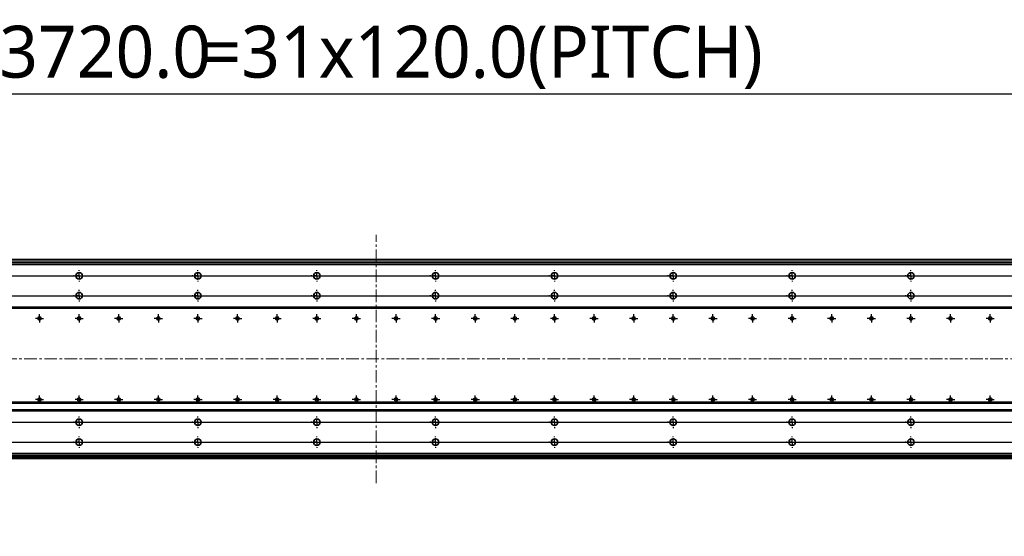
# Model space of a CAD drawing. Header units: millimetres. Extents: x 75 to 6266, y 75 to 4380.
# Tile 14 of 24: x 2178 to 3172, y 1041 to 1563. Entities that reach past the tile are written whole.
import ezdxf

# ---------------------------------------------------------------- set-up
doc = ezdxf.new("R2010")
doc.units = ezdxf.units.MM
doc.header["$LTSCALE"] = 15
doc.linetypes.add('CENTERX2', pattern=[20.32, 12.7, -2.54, 2.54, -2.54])
doc.layers.add('黑色实线', color=7, linetype='Continuous')
doc.styles.add('SLDTEXTSTYLE9', font='MSYH.TTC')
doc.dimstyles.new('SLDDIMSTYLE0', dxfattribs={"dimtxt": 52.5, "dimasz": 61.2, "dimexe": 0, "dimexo": 0.0625, "dimgap": 13.125, "dimtad": 2, "dimrnd": 1e-09, "dimzin": 4, "dimdsep": 46, "dimtxsty": 'SLDTEXTSTYLE9', "dimsah": 1, "dimcen": 0.09, "dimadec": 0, "dimazin": 1, "dimtfac": 1, "dimtmove": 0, "dimatfit": 0, "dimfxl": 0, "dimfrac": 2, "dimtolj": 1, "dimtzin": 12, "dimarcsym": 0})
doc.dimstyles.new('SLDDIMSTYLE3', dxfattribs={"dimtxt": 52.5, "dimasz": 61.2, "dimexe": 0, "dimexo": 0.0625, "dimgap": 13.125, "dimtad": 2, "dimrnd": 1e-09, "dimzin": 4, "dimdsep": 46, "dimtxsty": 'SLDTEXTSTYLE9', "dimsah": 1, "dimcen": 0.09, "dimadec": 0, "dimazin": 1, "dimtfac": 1, "dimtofl": 0, "dimtmove": 0, "dimatfit": 3, "dimfxl": 0, "dimfrac": 2, "dimtolj": 1, "dimtzin": 12, "dimarcsym": 0})

# ---------------------------------------------------------------- blocks, each defined once
blk = doc.blocks.new('_D_20')
at = {"layer": '黑色实线', "color": 7}
for p, q in [((4597.95, 1284.22), (4597.95, 1379.47)), ((677.95, 1284.22), (4627.95, 1284.22)), ((4597.95, 1284.22), (4597.95, 1156.22)), ((677.95, 1156.22), (4627.95, 1156.22)), ((4597.95, 1156.22), (4597.95, 1060.97))]:
    blk.add_line(p, q, dxfattribs=at)
for points in [[(4597.95, 1284.22), (4605.57, 1345.42), (4590.33, 1345.42)], [(4597.95, 1156.22), (4590.33, 1095.02), (4605.57, 1095.02)]]:
    blk.add_solid(points, dxfattribs=at)
at = {"layer": '黑色实线', "color": 7, "insert": (4529.07, 1136.58), "char_height": 52.5, "attachment_point": 1, "rotation": 90, "style": 'SLDTEXTSTYLE9'}
blk.add_mtext('128.0', dxfattribs=at)
blk = doc.blocks.new('_D_21')
at = {"layer": '黑色实线', "color": 7}
for p, q in [((4741.57, 1304.22), (4741.57, 1399.47)), ((677.95, 1304.22), (4771.57, 1304.22)), ((4741.57, 1304.22), (4741.57, 1136.22)), ((677.95, 1136.22), (4771.57, 1136.22)), ((4741.57, 1136.22), (4741.57, 1040.97))]:
    blk.add_line(p, q, dxfattribs=at)
for points in [[(4741.57, 1304.22), (4749.19, 1365.42), (4733.95, 1365.42)], [(4741.57, 1136.22), (4733.95, 1075.02), (4749.19, 1075.02)]]:
    blk.add_solid(points, dxfattribs=at)
at = {"layer": '黑色实线', "color": 7, "insert": (4672.68, 1136.58), "char_height": 52.5, "attachment_point": 1, "rotation": 90, "style": 'SLDTEXTSTYLE9'}
blk.add_mtext('168.0', dxfattribs=at)
blk = doc.blocks.new('_D_22')
at = {"layer": '黑色实线', "color": 7}
for p, q in [((677.95, 1136.22), (677.95, 1518.22)), ((4397.95, 1136.22), (4397.95, 1518.22)), ((677.95, 1488.22), (4397.95, 1488.22))]:
    blk.add_line(p, q, dxfattribs=at)
for points in [[(677.95, 1488.22), (739.15, 1480.6), (739.15, 1495.84)], [(4397.95, 1488.22), (4336.75, 1495.84), (4336.75, 1480.6)]]:
    blk.add_solid(points, dxfattribs=at)
at = {"layer": '黑色实线', "color": 7, "char_height": 52.5, "attachment_point": 1, "style": 'SLDTEXTSTYLE9'}
for s, insert in [('=31x120.0(PITCH)', (2362.55, 1557.1)), ('3720.0', (2157.37, 1557.1))]:
    blk.add_mtext(s, dxfattribs=dict(at, insert=insert))
blk = doc.blocks.new('SW_CENTERMARKSYMBOL_118')
at = {"layer": '黑色实线', "color": 0}
for p, q in [((-5, 0), (-5.8, 0)), ((0, 0), (-2.5, 0)), ((0, 5), (0, 5.8)), ((0, 0), (0, 2.5)), ((0, 0), (0, -2.5)), ((0, 0), (2.5, 0)), ((5, 0), (5.8, 0)), ((0, -5), (0, -5.8))]:
    blk.add_line(p, q, dxfattribs=at)
blk = doc.blocks.new('SW_CENTERMARKSYMBOL_119')
at = {"layer": '黑色实线', "color": 0}
for p, q in [((-5, 0), (-5.8, 0)), ((0, 0), (-2.5, 0)), ((0, 5), (0, 5.8)), ((0, 0), (0, 2.5)), ((0, 0), (0, -2.5)), ((0, 0), (2.5, 0)), ((5, 0), (5.8, 0)), ((0, -5), (0, -5.8))]:
    blk.add_line(p, q, dxfattribs=at)
blk = doc.blocks.new('SW_CENTERMARKSYMBOL_120')
at = {"layer": '黑色实线', "color": 0}
for p, q in [((-5, 0), (-5.8, 0)), ((0, 0), (-2.5, 0)), ((0, 5), (0, 5.8)), ((0, 0), (0, 2.5)), ((0, 0), (0, -2.5)), ((0, 0), (2.5, 0)), ((5, 0), (5.8, 0)), ((0, -5), (0, -5.8))]:
    blk.add_line(p, q, dxfattribs=at)
blk = doc.blocks.new('SW_CENTERMARKSYMBOL_121')
at = {"layer": '黑色实线', "color": 0}
for p, q in [((-5, 0), (-5.8, 0)), ((0, 0), (-2.5, 0)), ((0, 5), (0, 5.8)), ((0, 0), (0, 2.5)), ((0, 0), (0, -2.5)), ((0, 0), (2.5, 0)), ((5, 0), (5.8, 0)), ((0, -5), (0, -5.8))]:
    blk.add_line(p, q, dxfattribs=at)
blk = doc.blocks.new('SW_CENTERMARKSYMBOL_122')
at = {"layer": '黑色实线', "color": 0}
for p, q in [((-5, 0), (-5.8, 0)), ((0, 0), (-2.5, 0)), ((0, 5), (0, 5.8)), ((0, 0), (0, 2.5)), ((0, 0), (0, -2.5)), ((0, 0), (2.5, 0)), ((5, 0), (5.8, 0)), ((0, -5), (0, -5.8))]:
    blk.add_line(p, q, dxfattribs=at)
blk = doc.blocks.new('SW_CENTERMARKSYMBOL_123')
at = {"layer": '黑色实线', "color": 0}
for p, q in [((-5, 0), (-5.8, 0)), ((0, 0), (-2.5, 0)), ((0, 5), (0, 5.8)), ((0, 0), (0, 2.5)), ((0, 0), (0, -2.5)), ((0, 0), (2.5, 0)), ((5, 0), (5.8, 0)), ((0, -5), (0, -5.8))]:
    blk.add_line(p, q, dxfattribs=at)
blk = doc.blocks.new('SW_CENTERMARKSYMBOL_124')
at = {"layer": '黑色实线', "color": 0}
for p, q in [((-5, 0), (-5.8, 0)), ((0, 0), (-2.5, 0)), ((0, 5), (0, 5.8)), ((0, 0), (0, 2.5)), ((0, 0), (0, -2.5)), ((0, 0), (2.5, 0)), ((5, 0), (5.8, 0)), ((0, -5), (0, -5.8))]:
    blk.add_line(p, q, dxfattribs=at)
blk = doc.blocks.new('SW_CENTERMARKSYMBOL_125')
at = {"layer": '黑色实线', "color": 0}
for p, q in [((-5, 0), (-5.8, 0)), ((0, 0), (-2.5, 0)), ((0, 5), (0, 5.8)), ((0, 0), (0, 2.5)), ((0, 0), (0, -2.5)), ((0, 0), (2.5, 0)), ((5, 0), (5.8, 0)), ((0, -5), (0, -5.8))]:
    blk.add_line(p, q, dxfattribs=at)
blk = doc.blocks.new('SW_CENTERMARKSYMBOL_126')
at = {"layer": '黑色实线', "color": 0}
for p, q in [((-5, 0), (-5.8, 0)), ((0, 0), (-2.5, 0)), ((0, 5), (0, 5.8)), ((0, 0), (0, 2.5)), ((0, 0), (0, -2.5)), ((0, 0), (2.5, 0)), ((5, 0), (5.8, 0)), ((0, -5), (0, -5.8))]:
    blk.add_line(p, q, dxfattribs=at)
blk = doc.blocks.new('SW_CENTERMARKSYMBOL_127')
at = {"layer": '黑色实线', "color": 0}
for p, q in [((-5, 0), (-5.8, 0)), ((0, 0), (-2.5, 0)), ((0, 5), (0, 5.8)), ((0, 0), (0, 2.5)), ((0, 0), (0, -2.5)), ((0, 0), (2.5, 0)), ((5, 0), (5.8, 0)), ((0, -5), (0, -5.8))]:
    blk.add_line(p, q, dxfattribs=at)
blk = doc.blocks.new('SW_CENTERMARKSYMBOL_128')
at = {"layer": '黑色实线', "color": 0}
for p, q in [((-5, 0), (-5.8, 0)), ((0, 0), (-2.5, 0)), ((0, 5), (0, 5.8)), ((0, 0), (0, 2.5)), ((0, 0), (0, -2.5)), ((0, 0), (2.5, 0)), ((5, 0), (5.8, 0)), ((0, -5), (0, -5.8))]:
    blk.add_line(p, q, dxfattribs=at)
blk = doc.blocks.new('SW_CENTERMARKSYMBOL_129')
at = {"layer": '黑色实线', "color": 0}
for p, q in [((-5, 0), (-5.8, 0)), ((0, 0), (-2.5, 0)), ((0, 5), (0, 5.8)), ((0, 0), (0, 2.5)), ((0, 0), (0, -2.5)), ((0, 0), (2.5, 0)), ((5, 0), (5.8, 0)), ((0, -5), (0, -5.8))]:
    blk.add_line(p, q, dxfattribs=at)
blk = doc.blocks.new('SW_CENTERMARKSYMBOL_130')
at = {"layer": '黑色实线', "color": 0}
for p, q in [((-5, 0), (-5.8, 0)), ((0, 0), (-2.5, 0)), ((0, 5), (0, 5.8)), ((0, 0), (0, 2.5)), ((0, 0), (0, -2.5)), ((0, 0), (2.5, 0)), ((5, 0), (5.8, 0)), ((0, -5), (0, -5.8))]:
    blk.add_line(p, q, dxfattribs=at)
blk = doc.blocks.new('SW_CENTERMARKSYMBOL_131')
at = {"layer": '黑色实线', "color": 0}
for p, q in [((-5, 0), (-5.8, 0)), ((0, 0), (-2.5, 0)), ((0, 5), (0, 5.8)), ((0, 0), (0, 2.5)), ((0, 0), (0, -2.5)), ((0, 0), (2.5, 0)), ((5, 0), (5.8, 0)), ((0, -5), (0, -5.8))]:
    blk.add_line(p, q, dxfattribs=at)
blk = doc.blocks.new('SW_CENTERMARKSYMBOL_132')
at = {"layer": '黑色实线', "color": 0}
for p, q in [((-5, 0), (-5.8, 0)), ((0, 0), (-2.5, 0)), ((0, 5), (0, 5.8)), ((0, 0), (0, 2.5)), ((0, 0), (0, -2.5)), ((0, 0), (2.5, 0)), ((5, 0), (5.8, 0)), ((0, -5), (0, -5.8))]:
    blk.add_line(p, q, dxfattribs=at)
blk = doc.blocks.new('SW_CENTERMARKSYMBOL_133')
at = {"layer": '黑色实线', "color": 0}
for p, q in [((-5, 0), (-5.8, 0)), ((0, 0), (-2.5, 0)), ((0, 5), (0, 5.8)), ((0, 0), (0, 2.5)), ((0, 0), (0, -2.5)), ((0, 0), (2.5, 0)), ((5, 0), (5.8, 0)), ((0, -5), (0, -5.8))]:
    blk.add_line(p, q, dxfattribs=at)
blk = doc.blocks.new('SW_CENTERMARKSYMBOL_134')
at = {"layer": '黑色实线', "color": 0}
for p, q in [((-5, 0), (-5.8, 0)), ((0, 0), (-2.5, 0)), ((0, 5), (0, 5.8)), ((0, 0), (0, 2.5)), ((0, 0), (0, -2.5)), ((0, 0), (2.5, 0)), ((5, 0), (5.8, 0)), ((0, -5), (0, -5.8))]:
    blk.add_line(p, q, dxfattribs=at)
blk = doc.blocks.new('SW_CENTERMARKSYMBOL_135')
at = {"layer": '黑色实线', "color": 0}
for p, q in [((-5, 0), (-5.8, 0)), ((0, 0), (-2.5, 0)), ((0, 5), (0, 5.8)), ((0, 0), (0, 2.5)), ((0, 0), (0, -2.5)), ((0, 0), (2.5, 0)), ((5, 0), (5.8, 0)), ((0, -5), (0, -5.8))]:
    blk.add_line(p, q, dxfattribs=at)
blk = doc.blocks.new('SW_CENTERMARKSYMBOL_136')
at = {"layer": '黑色实线', "color": 0}
for p, q in [((-5, 0), (-5.8, 0)), ((0, 0), (-2.5, 0)), ((0, 5), (0, 5.8)), ((0, 0), (0, 2.5)), ((0, 0), (0, -2.5)), ((0, 0), (2.5, 0)), ((5, 0), (5.8, 0)), ((0, -5), (0, -5.8))]:
    blk.add_line(p, q, dxfattribs=at)
blk = doc.blocks.new('SW_CENTERMARKSYMBOL_137')
at = {"layer": '黑色实线', "color": 0}
for p, q in [((-5, 0), (-5.8, 0)), ((0, 0), (-2.5, 0)), ((0, 5), (0, 5.8)), ((0, 0), (0, 2.5)), ((0, 0), (0, -2.5)), ((0, 0), (2.5, 0)), ((5, 0), (5.8, 0)), ((0, -5), (0, -5.8))]:
    blk.add_line(p, q, dxfattribs=at)
blk = doc.blocks.new('SW_CENTERMARKSYMBOL_138')
at = {"layer": '黑色实线', "color": 0}
for p, q in [((-5, 0), (-5.8, 0)), ((0, 0), (-2.5, 0)), ((0, 5), (0, 5.8)), ((0, 0), (0, 2.5)), ((0, 0), (0, -2.5)), ((0, 0), (2.5, 0)), ((5, 0), (5.8, 0)), ((0, -5), (0, -5.8))]:
    blk.add_line(p, q, dxfattribs=at)
blk = doc.blocks.new('SW_CENTERMARKSYMBOL_139')
at = {"layer": '黑色实线', "color": 0}
for p, q in [((-5, 0), (-5.8, 0)), ((0, 0), (-2.5, 0)), ((0, 5), (0, 5.8)), ((0, 0), (0, 2.5)), ((0, 0), (0, -2.5)), ((0, 0), (2.5, 0)), ((5, 0), (5.8, 0)), ((0, -5), (0, -5.8))]:
    blk.add_line(p, q, dxfattribs=at)
blk = doc.blocks.new('SW_CENTERMARKSYMBOL_140')
at = {"layer": '黑色实线', "color": 0}
for p, q in [((-5, 0), (-5.8, 0)), ((0, 0), (-2.5, 0)), ((0, 5), (0, 5.8)), ((0, 0), (0, 2.5)), ((0, 0), (0, -2.5)), ((0, 0), (2.5, 0)), ((5, 0), (5.8, 0)), ((0, -5), (0, -5.8))]:
    blk.add_line(p, q, dxfattribs=at)
blk = doc.blocks.new('SW_CENTERMARKSYMBOL_141')
at = {"layer": '黑色实线', "color": 0}
for p, q in [((-5, 0), (-5.8, 0)), ((0, 0), (-2.5, 0)), ((0, 5), (0, 5.8)), ((0, 0), (0, 2.5)), ((0, 0), (0, -2.5)), ((0, 0), (2.5, 0)), ((5, 0), (5.8, 0)), ((0, -5), (0, -5.8))]:
    blk.add_line(p, q, dxfattribs=at)
blk = doc.blocks.new('SW_CENTERMARKSYMBOL_142')
at = {"layer": '黑色实线', "color": 0}
for p, q in [((-5, 0), (-5.8, 0)), ((0, 0), (-2.5, 0)), ((0, 5), (0, 5.8)), ((0, 0), (0, 2.5)), ((0, 0), (0, -2.5)), ((0, 0), (2.5, 0)), ((5, 0), (5.8, 0)), ((0, -5), (0, -5.8))]:
    blk.add_line(p, q, dxfattribs=at)
blk = doc.blocks.new('SW_CENTERMARKSYMBOL_143')
at = {"layer": '黑色实线', "color": 0}
for p, q in [((-5, 0), (-5.8, 0)), ((0, 0), (-2.5, 0)), ((0, 5), (0, 5.8)), ((0, 0), (0, 2.5)), ((0, 0), (0, -2.5)), ((0, 0), (2.5, 0)), ((5, 0), (5.8, 0)), ((0, -5), (0, -5.8))]:
    blk.add_line(p, q, dxfattribs=at)
blk = doc.blocks.new('SW_CENTERMARKSYMBOL_144')
at = {"layer": '黑色实线', "color": 0}
for p, q in [((-5, 0), (-5.8, 0)), ((0, 0), (-2.5, 0)), ((0, 5), (0, 5.8)), ((0, 0), (0, 2.5)), ((0, 0), (0, -2.5)), ((0, 0), (2.5, 0)), ((5, 0), (5.8, 0)), ((0, -5), (0, -5.8))]:
    blk.add_line(p, q, dxfattribs=at)
blk = doc.blocks.new('SW_CENTERMARKSYMBOL_145')
at = {"layer": '黑色实线', "color": 0}
for p, q in [((-5, 0), (-5.8, 0)), ((0, 0), (-2.5, 0)), ((0, 5), (0, 5.8)), ((0, 0), (0, 2.5)), ((0, 0), (0, -2.5)), ((0, 0), (2.5, 0)), ((5, 0), (5.8, 0)), ((0, -5), (0, -5.8))]:
    blk.add_line(p, q, dxfattribs=at)
blk = doc.blocks.new('SW_CENTERMARKSYMBOL_146')
at = {"layer": '黑色实线', "color": 0}
for p, q in [((-5, 0), (-5.8, 0)), ((0, 0), (-2.5, 0)), ((0, 5), (0, 5.8)), ((0, 0), (0, 2.5)), ((0, 0), (0, -2.5)), ((0, 0), (2.5, 0)), ((5, 0), (5.8, 0)), ((0, -5), (0, -5.8))]:
    blk.add_line(p, q, dxfattribs=at)
blk = doc.blocks.new('SW_CENTERMARKSYMBOL_147')
at = {"layer": '黑色实线', "color": 0}
for p, q in [((-5, 0), (-5.8, 0)), ((0, 0), (-2.5, 0)), ((0, 5), (0, 5.8)), ((0, 0), (0, 2.5)), ((0, 0), (0, -2.5)), ((0, 0), (2.5, 0)), ((5, 0), (5.8, 0)), ((0, -5), (0, -5.8))]:
    blk.add_line(p, q, dxfattribs=at)
blk = doc.blocks.new('SW_CENTERMARKSYMBOL_148')
at = {"layer": '黑色实线', "color": 0}
for p, q in [((-5, 0), (-5.8, 0)), ((0, 0), (-2.5, 0)), ((0, 5), (0, 5.8)), ((0, 0), (0, 2.5)), ((0, 0), (0, -2.5)), ((0, 0), (2.5, 0)), ((5, 0), (5.8, 0)), ((0, -5), (0, -5.8))]:
    blk.add_line(p, q, dxfattribs=at)
blk = doc.blocks.new('SW_CENTERMARKSYMBOL_149')
at = {"layer": '黑色实线', "color": 0}
for p, q in [((-5, 0), (-5.8, 0)), ((0, 0), (-2.5, 0)), ((0, 5), (0, 5.8)), ((0, 0), (0, 2.5)), ((0, 0), (0, -2.5)), ((0, 0), (2.5, 0)), ((5, 0), (5.8, 0)), ((0, -5), (0, -5.8))]:
    blk.add_line(p, q, dxfattribs=at)
blk = doc.blocks.new('SW_CENTERMARKSYMBOL_212')
at = {"layer": '黑色实线', "color": 0}
for p, q in [((-2.5, 0), (-4.15, 0)), ((0, 0), (-2.5, 0)), ((0, 2.5), (0, 4.15)), ((0, 0), (0, 2.5)), ((0, 0), (0, -2.5)), ((0, 0), (2.5, 0)), ((2.5, 0), (4.15, 0)), ((0, -2.5), (0, -4.15))]:
    blk.add_line(p, q, dxfattribs=at)
blk = doc.blocks.new('SW_CENTERMARKSYMBOL_213')
at = {"layer": '黑色实线', "color": 0}
for p, q in [((-2.5, 0), (-4.15, 0)), ((0, 0), (-2.5, 0)), ((0, 2.5), (0, 4.15)), ((0, 0), (0, 2.5)), ((0, 0), (0, -2.5)), ((0, 0), (2.5, 0)), ((2.5, 0), (4.15, 0)), ((0, -2.5), (0, -4.15))]:
    blk.add_line(p, q, dxfattribs=at)
blk = doc.blocks.new('SW_CENTERMARKSYMBOL_214')
at = {"layer": '黑色实线', "color": 0}
for p, q in [((-2.5, 0), (-4.15, 0)), ((0, 0), (-2.5, 0)), ((0, 2.5), (0, 4.15)), ((0, 0), (0, 2.5)), ((0, 0), (0, -2.5)), ((0, 0), (2.5, 0)), ((2.5, 0), (4.15, 0)), ((0, -2.5), (0, -4.15))]:
    blk.add_line(p, q, dxfattribs=at)
blk = doc.blocks.new('SW_CENTERMARKSYMBOL_215')
at = {"layer": '黑色实线', "color": 0}
for p, q in [((-2.5, 0), (-4.15, 0)), ((0, 0), (-2.5, 0)), ((0, 2.5), (0, 4.15)), ((0, 0), (0, 2.5)), ((0, 0), (0, -2.5)), ((0, 0), (2.5, 0)), ((2.5, 0), (4.15, 0)), ((0, -2.5), (0, -4.15))]:
    blk.add_line(p, q, dxfattribs=at)
blk = doc.blocks.new('SW_CENTERMARKSYMBOL_216')
at = {"layer": '黑色实线', "color": 0}
for p, q in [((-2.5, 0), (-4.15, 0)), ((0, 0), (-2.5, 0)), ((0, 2.5), (0, 4.15)), ((0, 0), (0, 2.5)), ((0, 0), (0, -2.5)), ((0, 0), (2.5, 0)), ((2.5, 0), (4.15, 0)), ((0, -2.5), (0, -4.15))]:
    blk.add_line(p, q, dxfattribs=at)
blk = doc.blocks.new('SW_CENTERMARKSYMBOL_217')
at = {"layer": '黑色实线', "color": 0}
for p, q in [((-2.5, 0), (-4.15, 0)), ((0, 0), (-2.5, 0)), ((0, 2.5), (0, 4.15)), ((0, 0), (0, 2.5)), ((0, 0), (0, -2.5)), ((0, 0), (2.5, 0)), ((2.5, 0), (4.15, 0)), ((0, -2.5), (0, -4.15))]:
    blk.add_line(p, q, dxfattribs=at)
blk = doc.blocks.new('SW_CENTERMARKSYMBOL_218')
at = {"layer": '黑色实线', "color": 0}
for p, q in [((-2.5, 0), (-4.15, 0)), ((0, 0), (-2.5, 0)), ((0, 2.5), (0, 4.15)), ((0, 0), (0, 2.5)), ((0, 0), (0, -2.5)), ((0, 0), (2.5, 0)), ((2.5, 0), (4.15, 0)), ((0, -2.5), (0, -4.15))]:
    blk.add_line(p, q, dxfattribs=at)
blk = doc.blocks.new('SW_CENTERMARKSYMBOL_219')
at = {"layer": '黑色实线', "color": 0}
for p, q in [((-2.5, 0), (-4.15, 0)), ((0, 0), (-2.5, 0)), ((0, 2.5), (0, 4.15)), ((0, 0), (0, 2.5)), ((0, 0), (0, -2.5)), ((0, 0), (2.5, 0)), ((2.5, 0), (4.15, 0)), ((0, -2.5), (0, -4.15))]:
    blk.add_line(p, q, dxfattribs=at)
blk = doc.blocks.new('SW_CENTERMARKSYMBOL_220')
at = {"layer": '黑色实线', "color": 0}
for p, q in [((-2.5, 0), (-4.15, 0)), ((0, 0), (-2.5, 0)), ((0, 2.5), (0, 4.15)), ((0, 0), (0, 2.5)), ((0, 0), (0, -2.5)), ((0, 0), (2.5, 0)), ((2.5, 0), (4.15, 0)), ((0, -2.5), (0, -4.15))]:
    blk.add_line(p, q, dxfattribs=at)
blk = doc.blocks.new('SW_CENTERMARKSYMBOL_221')
at = {"layer": '黑色实线', "color": 0}
for p, q in [((-2.5, 0), (-4.15, 0)), ((0, 0), (-2.5, 0)), ((0, 2.5), (0, 4.15)), ((0, 0), (0, 2.5)), ((0, 0), (0, -2.5)), ((0, 0), (2.5, 0)), ((2.5, 0), (4.15, 0)), ((0, -2.5), (0, -4.15))]:
    blk.add_line(p, q, dxfattribs=at)
blk = doc.blocks.new('SW_CENTERMARKSYMBOL_222')
at = {"layer": '黑色实线', "color": 0}
for p, q in [((-2.5, 0), (-4.15, 0)), ((0, 0), (-2.5, 0)), ((0, 2.5), (0, 4.15)), ((0, 0), (0, 2.5)), ((0, 0), (0, -2.5)), ((0, 0), (2.5, 0)), ((2.5, 0), (4.15, 0)), ((0, -2.5), (0, -4.15))]:
    blk.add_line(p, q, dxfattribs=at)
blk = doc.blocks.new('SW_CENTERMARKSYMBOL_223')
at = {"layer": '黑色实线', "color": 0}
for p, q in [((-2.5, 0), (-4.15, 0)), ((0, 0), (-2.5, 0)), ((0, 2.5), (0, 4.15)), ((0, 0), (0, 2.5)), ((0, 0), (0, -2.5)), ((0, 0), (2.5, 0)), ((2.5, 0), (4.15, 0)), ((0, -2.5), (0, -4.15))]:
    blk.add_line(p, q, dxfattribs=at)
blk = doc.blocks.new('SW_CENTERMARKSYMBOL_224')
at = {"layer": '黑色实线', "color": 0}
for p, q in [((-2.5, 0), (-4.15, 0)), ((0, 0), (-2.5, 0)), ((0, 2.5), (0, 4.15)), ((0, 0), (0, 2.5)), ((0, 0), (0, -2.5)), ((0, 0), (2.5, 0)), ((2.5, 0), (4.15, 0)), ((0, -2.5), (0, -4.15))]:
    blk.add_line(p, q, dxfattribs=at)
blk = doc.blocks.new('SW_CENTERMARKSYMBOL_225')
at = {"layer": '黑色实线', "color": 0}
for p, q in [((-2.5, 0), (-4.15, 0)), ((0, 0), (-2.5, 0)), ((0, 2.5), (0, 4.15)), ((0, 0), (0, 2.5)), ((0, 0), (0, -2.5)), ((0, 0), (2.5, 0)), ((2.5, 0), (4.15, 0)), ((0, -2.5), (0, -4.15))]:
    blk.add_line(p, q, dxfattribs=at)
blk = doc.blocks.new('SW_CENTERMARKSYMBOL_226')
at = {"layer": '黑色实线', "color": 0}
for p, q in [((-2.5, 0), (-4.15, 0)), ((0, 0), (-2.5, 0)), ((0, 2.5), (0, 4.15)), ((0, 0), (0, 2.5)), ((0, 0), (0, -2.5)), ((0, 0), (2.5, 0)), ((2.5, 0), (4.15, 0)), ((0, -2.5), (0, -4.15))]:
    blk.add_line(p, q, dxfattribs=at)
blk = doc.blocks.new('SW_CENTERMARKSYMBOL_227')
at = {"layer": '黑色实线', "color": 0}
for p, q in [((-2.5, 0), (-4.15, 0)), ((0, 0), (-2.5, 0)), ((0, 2.5), (0, 4.15)), ((0, 0), (0, 2.5)), ((0, 0), (0, -2.5)), ((0, 0), (2.5, 0)), ((2.5, 0), (4.15, 0)), ((0, -2.5), (0, -4.15))]:
    blk.add_line(p, q, dxfattribs=at)
blk = doc.blocks.new('SW_CENTERMARKSYMBOL_228')
at = {"layer": '黑色实线', "color": 0}
for p, q in [((-2.5, 0), (-4.15, 0)), ((0, 0), (-2.5, 0)), ((0, 2.5), (0, 4.15)), ((0, 0), (0, 2.5)), ((0, 0), (0, -2.5)), ((0, 0), (2.5, 0)), ((2.5, 0), (4.15, 0)), ((0, -2.5), (0, -4.15))]:
    blk.add_line(p, q, dxfattribs=at)
blk = doc.blocks.new('SW_CENTERMARKSYMBOL_229')
at = {"layer": '黑色实线', "color": 0}
for p, q in [((-2.5, 0), (-4.15, 0)), ((0, 0), (-2.5, 0)), ((0, 2.5), (0, 4.15)), ((0, 0), (0, 2.5)), ((0, 0), (0, -2.5)), ((0, 0), (2.5, 0)), ((2.5, 0), (4.15, 0)), ((0, -2.5), (0, -4.15))]:
    blk.add_line(p, q, dxfattribs=at)
blk = doc.blocks.new('SW_CENTERMARKSYMBOL_230')
at = {"layer": '黑色实线', "color": 0}
for p, q in [((-2.5, 0), (-4.15, 0)), ((0, 0), (-2.5, 0)), ((0, 2.5), (0, 4.15)), ((0, 0), (0, 2.5)), ((0, 0), (0, -2.5)), ((0, 0), (2.5, 0)), ((2.5, 0), (4.15, 0)), ((0, -2.5), (0, -4.15))]:
    blk.add_line(p, q, dxfattribs=at)
blk = doc.blocks.new('SW_CENTERMARKSYMBOL_231')
at = {"layer": '黑色实线', "color": 0}
for p, q in [((-2.5, 0), (-4.15, 0)), ((0, 0), (-2.5, 0)), ((0, 2.5), (0, 4.15)), ((0, 0), (0, 2.5)), ((0, 0), (0, -2.5)), ((0, 0), (2.5, 0)), ((2.5, 0), (4.15, 0)), ((0, -2.5), (0, -4.15))]:
    blk.add_line(p, q, dxfattribs=at)
blk = doc.blocks.new('SW_CENTERMARKSYMBOL_232')
at = {"layer": '黑色实线', "color": 0}
for p, q in [((-2.5, 0), (-4.15, 0)), ((0, 0), (-2.5, 0)), ((0, 2.5), (0, 4.15)), ((0, 0), (0, 2.5)), ((0, 0), (0, -2.5)), ((0, 0), (2.5, 0)), ((2.5, 0), (4.15, 0)), ((0, -2.5), (0, -4.15))]:
    blk.add_line(p, q, dxfattribs=at)
blk = doc.blocks.new('SW_CENTERMARKSYMBOL_233')
at = {"layer": '黑色实线', "color": 0}
for p, q in [((-2.5, 0), (-4.15, 0)), ((0, 0), (-2.5, 0)), ((0, 2.5), (0, 4.15)), ((0, 0), (0, 2.5)), ((0, 0), (0, -2.5)), ((0, 0), (2.5, 0)), ((2.5, 0), (4.15, 0)), ((0, -2.5), (0, -4.15))]:
    blk.add_line(p, q, dxfattribs=at)
blk = doc.blocks.new('SW_CENTERMARKSYMBOL_234')
at = {"layer": '黑色实线', "color": 0}
for p, q in [((-2.5, 0), (-4.15, 0)), ((0, 0), (-2.5, 0)), ((0, 2.5), (0, 4.15)), ((0, 0), (0, 2.5)), ((0, 0), (0, -2.5)), ((0, 0), (2.5, 0)), ((2.5, 0), (4.15, 0)), ((0, -2.5), (0, -4.15))]:
    blk.add_line(p, q, dxfattribs=at)
blk = doc.blocks.new('SW_CENTERMARKSYMBOL_235')
at = {"layer": '黑色实线', "color": 0}
for p, q in [((-2.5, 0), (-4.15, 0)), ((0, 0), (-2.5, 0)), ((0, 2.5), (0, 4.15)), ((0, 0), (0, 2.5)), ((0, 0), (0, -2.5)), ((0, 0), (2.5, 0)), ((2.5, 0), (4.15, 0)), ((0, -2.5), (0, -4.15))]:
    blk.add_line(p, q, dxfattribs=at)
blk = doc.blocks.new('SW_CENTERMARKSYMBOL_236')
at = {"layer": '黑色实线', "color": 0}
for p, q in [((-2.5, 0), (-4.15, 0)), ((0, 0), (-2.5, 0)), ((0, 2.5), (0, 4.15)), ((0, 0), (0, 2.5)), ((0, 0), (0, -2.5)), ((0, 0), (2.5, 0)), ((2.5, 0), (4.15, 0)), ((0, -2.5), (0, -4.15))]:
    blk.add_line(p, q, dxfattribs=at)
blk = doc.blocks.new('SW_CENTERMARKSYMBOL_237')
at = {"layer": '黑色实线', "color": 0}
for p, q in [((-2.5, 0), (-4.15, 0)), ((0, 0), (-2.5, 0)), ((0, 2.5), (0, 4.15)), ((0, 0), (0, 2.5)), ((0, 0), (0, -2.5)), ((0, 0), (2.5, 0)), ((2.5, 0), (4.15, 0)), ((0, -2.5), (0, -4.15))]:
    blk.add_line(p, q, dxfattribs=at)
blk = doc.blocks.new('SW_CENTERMARKSYMBOL_238')
at = {"layer": '黑色实线', "color": 0}
for p, q in [((-2.5, 0), (-4.15, 0)), ((0, 0), (-2.5, 0)), ((0, 2.5), (0, 4.15)), ((0, 0), (0, 2.5)), ((0, 0), (0, -2.5)), ((0, 0), (2.5, 0)), ((2.5, 0), (4.15, 0)), ((0, -2.5), (0, -4.15))]:
    blk.add_line(p, q, dxfattribs=at)
blk = doc.blocks.new('SW_CENTERMARKSYMBOL_239')
at = {"layer": '黑色实线', "color": 0}
for p, q in [((-2.5, 0), (-4.15, 0)), ((0, 0), (-2.5, 0)), ((0, 2.5), (0, 4.15)), ((0, 0), (0, 2.5)), ((0, 0), (0, -2.5)), ((0, 0), (2.5, 0)), ((2.5, 0), (4.15, 0)), ((0, -2.5), (0, -4.15))]:
    blk.add_line(p, q, dxfattribs=at)
blk = doc.blocks.new('SW_CENTERMARKSYMBOL_240')
at = {"layer": '黑色实线', "color": 0}
for p, q in [((-2.5, 0), (-4.15, 0)), ((0, 0), (-2.5, 0)), ((0, 2.5), (0, 4.15)), ((0, 0), (0, 2.5)), ((0, 0), (0, -2.5)), ((0, 0), (2.5, 0)), ((2.5, 0), (4.15, 0)), ((0, -2.5), (0, -4.15))]:
    blk.add_line(p, q, dxfattribs=at)
blk = doc.blocks.new('SW_CENTERMARKSYMBOL_241')
at = {"layer": '黑色实线', "color": 0}
for p, q in [((-2.5, 0), (-4.15, 0)), ((0, 0), (-2.5, 0)), ((0, 2.5), (0, 4.15)), ((0, 0), (0, 2.5)), ((0, 0), (0, -2.5)), ((0, 0), (2.5, 0)), ((2.5, 0), (4.15, 0)), ((0, -2.5), (0, -4.15))]:
    blk.add_line(p, q, dxfattribs=at)
blk = doc.blocks.new('SW_CENTERMARKSYMBOL_242')
at = {"layer": '黑色实线', "color": 0}
for p, q in [((-2.5, 0), (-4.15, 0)), ((0, 0), (-2.5, 0)), ((0, 2.5), (0, 4.15)), ((0, 0), (0, 2.5)), ((0, 0), (0, -2.5)), ((0, 0), (2.5, 0)), ((2.5, 0), (4.15, 0)), ((0, -2.5), (0, -4.15))]:
    blk.add_line(p, q, dxfattribs=at)
blk = doc.blocks.new('SW_CENTERMARKSYMBOL_243')
at = {"layer": '黑色实线', "color": 0}
for p, q in [((-2.5, 0), (-4.15, 0)), ((0, 0), (-2.5, 0)), ((0, 2.5), (0, 4.15)), ((0, 0), (0, 2.5)), ((0, 0), (0, -2.5)), ((0, 0), (2.5, 0)), ((2.5, 0), (4.15, 0)), ((0, -2.5), (0, -4.15))]:
    blk.add_line(p, q, dxfattribs=at)
blk = doc.blocks.new('SW_CENTERMARKSYMBOL_244')
at = {"layer": '黑色实线', "color": 0}
for p, q in [((-2.5, 0), (-4.15, 0)), ((0, 0), (-2.5, 0)), ((0, 2.5), (0, 4.15)), ((0, 0), (0, 2.5)), ((0, 0), (0, -2.5)), ((0, 0), (2.5, 0)), ((2.5, 0), (4.15, 0)), ((0, -2.5), (0, -4.15))]:
    blk.add_line(p, q, dxfattribs=at)
blk = doc.blocks.new('SW_CENTERMARKSYMBOL_245')
at = {"layer": '黑色实线', "color": 0}
for p, q in [((-2.5, 0), (-4.15, 0)), ((0, 0), (-2.5, 0)), ((0, 2.5), (0, 4.15)), ((0, 0), (0, 2.5)), ((0, 0), (0, -2.5)), ((0, 0), (2.5, 0)), ((2.5, 0), (4.15, 0)), ((0, -2.5), (0, -4.15))]:
    blk.add_line(p, q, dxfattribs=at)
blk = doc.blocks.new('SW_CENTERMARKSYMBOL_246')
at = {"layer": '黑色实线', "color": 0}
for p, q in [((-2.5, 0), (-4.15, 0)), ((0, 0), (-2.5, 0)), ((0, 2.5), (0, 4.15)), ((0, 0), (0, 2.5)), ((0, 0), (0, -2.5)), ((0, 0), (2.5, 0)), ((2.5, 0), (4.15, 0)), ((0, -2.5), (0, -4.15))]:
    blk.add_line(p, q, dxfattribs=at)
blk = doc.blocks.new('SW_CENTERMARKSYMBOL_247')
at = {"layer": '黑色实线', "color": 0}
for p, q in [((-2.5, 0), (-4.15, 0)), ((0, 0), (-2.5, 0)), ((0, 2.5), (0, 4.15)), ((0, 0), (0, 2.5)), ((0, 0), (0, -2.5)), ((0, 0), (2.5, 0)), ((2.5, 0), (4.15, 0)), ((0, -2.5), (0, -4.15))]:
    blk.add_line(p, q, dxfattribs=at)
blk = doc.blocks.new('SW_CENTERMARKSYMBOL_248')
at = {"layer": '黑色实线', "color": 0}
for p, q in [((-2.5, 0), (-4.15, 0)), ((0, 0), (-2.5, 0)), ((0, 2.5), (0, 4.15)), ((0, 0), (0, 2.5)), ((0, 0), (0, -2.5)), ((0, 0), (2.5, 0)), ((2.5, 0), (4.15, 0)), ((0, -2.5), (0, -4.15))]:
    blk.add_line(p, q, dxfattribs=at)
blk = doc.blocks.new('SW_CENTERMARKSYMBOL_249')
at = {"layer": '黑色实线', "color": 0}
for p, q in [((-2.5, 0), (-4.15, 0)), ((0, 0), (-2.5, 0)), ((0, 2.5), (0, 4.15)), ((0, 0), (0, 2.5)), ((0, 0), (0, -2.5)), ((0, 0), (2.5, 0)), ((2.5, 0), (4.15, 0)), ((0, -2.5), (0, -4.15))]:
    blk.add_line(p, q, dxfattribs=at)
blk = doc.blocks.new('SW_CENTERMARKSYMBOL_250')
at = {"layer": '黑色实线', "color": 0}
for p, q in [((-2.5, 0), (-4.15, 0)), ((0, 0), (-2.5, 0)), ((0, 2.5), (0, 4.15)), ((0, 0), (0, 2.5)), ((0, 0), (0, -2.5)), ((0, 0), (2.5, 0)), ((2.5, 0), (4.15, 0)), ((0, -2.5), (0, -4.15))]:
    blk.add_line(p, q, dxfattribs=at)
blk = doc.blocks.new('SW_CENTERMARKSYMBOL_251')
at = {"layer": '黑色实线', "color": 0}
for p, q in [((-2.5, 0), (-4.15, 0)), ((0, 0), (-2.5, 0)), ((0, 2.5), (0, 4.15)), ((0, 0), (0, 2.5)), ((0, 0), (0, -2.5)), ((0, 0), (2.5, 0)), ((2.5, 0), (4.15, 0)), ((0, -2.5), (0, -4.15))]:
    blk.add_line(p, q, dxfattribs=at)
blk = doc.blocks.new('SW_CENTERMARKSYMBOL_252')
at = {"layer": '黑色实线', "color": 0}
for p, q in [((-2.5, 0), (-4.15, 0)), ((0, 0), (-2.5, 0)), ((0, 2.5), (0, 4.15)), ((0, 0), (0, 2.5)), ((0, 0), (0, -2.5)), ((0, 0), (2.5, 0)), ((2.5, 0), (4.15, 0)), ((0, -2.5), (0, -4.15))]:
    blk.add_line(p, q, dxfattribs=at)
blk = doc.blocks.new('SW_CENTERMARKSYMBOL_253')
at = {"layer": '黑色实线', "color": 0}
for p, q in [((-2.5, 0), (-4.15, 0)), ((0, 0), (-2.5, 0)), ((0, 2.5), (0, 4.15)), ((0, 0), (0, 2.5)), ((0, 0), (0, -2.5)), ((0, 0), (2.5, 0)), ((2.5, 0), (4.15, 0)), ((0, -2.5), (0, -4.15))]:
    blk.add_line(p, q, dxfattribs=at)
blk = doc.blocks.new('SW_CENTERMARKSYMBOL_254')
at = {"layer": '黑色实线', "color": 0}
for p, q in [((-2.5, 0), (-4.15, 0)), ((0, 0), (-2.5, 0)), ((0, 2.5), (0, 4.15)), ((0, 0), (0, 2.5)), ((0, 0), (0, -2.5)), ((0, 0), (2.5, 0)), ((2.5, 0), (4.15, 0)), ((0, -2.5), (0, -4.15))]:
    blk.add_line(p, q, dxfattribs=at)
blk = doc.blocks.new('SW_CENTERMARKSYMBOL_255')
at = {"layer": '黑色实线', "color": 0}
for p, q in [((-2.5, 0), (-4.15, 0)), ((0, 0), (-2.5, 0)), ((0, 2.5), (0, 4.15)), ((0, 0), (0, 2.5)), ((0, 0), (0, -2.5)), ((0, 0), (2.5, 0)), ((2.5, 0), (4.15, 0)), ((0, -2.5), (0, -4.15))]:
    blk.add_line(p, q, dxfattribs=at)
blk = doc.blocks.new('SW_CENTERMARKSYMBOL_256')
at = {"layer": '黑色实线', "color": 0}
for p, q in [((-2.5, 0), (-4.15, 0)), ((0, 0), (-2.5, 0)), ((0, 2.5), (0, 4.15)), ((0, 0), (0, 2.5)), ((0, 0), (0, -2.5)), ((0, 0), (2.5, 0)), ((2.5, 0), (4.15, 0)), ((0, -2.5), (0, -4.15))]:
    blk.add_line(p, q, dxfattribs=at)
blk = doc.blocks.new('SW_CENTERMARKSYMBOL_257')
at = {"layer": '黑色实线', "color": 0}
for p, q in [((-2.5, 0), (-4.15, 0)), ((0, 0), (-2.5, 0)), ((0, 2.5), (0, 4.15)), ((0, 0), (0, 2.5)), ((0, 0), (0, -2.5)), ((0, 0), (2.5, 0)), ((2.5, 0), (4.15, 0)), ((0, -2.5), (0, -4.15))]:
    blk.add_line(p, q, dxfattribs=at)
blk = doc.blocks.new('SW_CENTERMARKSYMBOL_258')
at = {"layer": '黑色实线', "color": 0}
for p, q in [((-2.5, 0), (-4.15, 0)), ((0, 0), (-2.5, 0)), ((0, 2.5), (0, 4.15)), ((0, 0), (0, 2.5)), ((0, 0), (0, -2.5)), ((0, 0), (2.5, 0)), ((2.5, 0), (4.15, 0)), ((0, -2.5), (0, -4.15))]:
    blk.add_line(p, q, dxfattribs=at)
blk = doc.blocks.new('SW_CENTERMARKSYMBOL_259')
at = {"layer": '黑色实线', "color": 0}
for p, q in [((-2.5, 0), (-4.15, 0)), ((0, 0), (-2.5, 0)), ((0, 2.5), (0, 4.15)), ((0, 0), (0, 2.5)), ((0, 0), (0, -2.5)), ((0, 0), (2.5, 0)), ((2.5, 0), (4.15, 0)), ((0, -2.5), (0, -4.15))]:
    blk.add_line(p, q, dxfattribs=at)
blk = doc.blocks.new('SW_CENTERMARKSYMBOL_260')
at = {"layer": '黑色实线', "color": 0}
for p, q in [((-2.5, 0), (-4.15, 0)), ((0, 0), (-2.5, 0)), ((0, 2.5), (0, 4.15)), ((0, 0), (0, 2.5)), ((0, 0), (0, -2.5)), ((0, 0), (2.5, 0)), ((2.5, 0), (4.15, 0)), ((0, -2.5), (0, -4.15))]:
    blk.add_line(p, q, dxfattribs=at)
blk = doc.blocks.new('SW_CENTERMARKSYMBOL_261')
at = {"layer": '黑色实线', "color": 0}
for p, q in [((-2.5, 0), (-4.15, 0)), ((0, 0), (-2.5, 0)), ((0, 2.5), (0, 4.15)), ((0, 0), (0, 2.5)), ((0, 0), (0, -2.5)), ((0, 0), (2.5, 0)), ((2.5, 0), (4.15, 0)), ((0, -2.5), (0, -4.15))]:
    blk.add_line(p, q, dxfattribs=at)

msp = doc.modelspace()

# ---------------------------------------------------------------- linework, layer by layer
at = {"color": 7, "linetype": 'Continuous', "lineweight": 35}
for p, q in [((647.954983, 1317.7164944), (4427.9549544, 1317.7164944)), ((647.954983, 1315.7164903), (4427.9549544, 1315.7164903)), ((4245.4549496, 1320.716493), (830.4549878, 1320.716493)), ((4427.9549544, 1272.7164889), (647.954983, 1272.7164889)), ((4427.9549544, 1271.7164906), (647.954983, 1271.7164906)), ((4427.9549544, 1176.716488), (647.954983, 1176.716488)), ((4427.9549544, 1175.7164897), (647.954983, 1175.7164897)), ((4427.9549544, 1168.7164867), (647.954983, 1168.7164867)), ((647.954983, 1167.7164884), (4427.9549544, 1167.7164884)), ((647.954983, 1124.7155519), (4427.9549544, 1124.7155519)), ((4427.9549544, 1122.7164866), (647.954983, 1122.7164866)), ((4317.9549401, 1122.7160247), (757.9549973, 1122.7160247)), ((4317.9549401, 1121.2160217), (757.9549973, 1121.2160217)), ((4264.455003, 1119.716488), (1091.455025, 1119.716488))]:
    msp.add_line(p, q, dxfattribs=at)
at = {"color": 8, "linetype": 'Continuous', "lineweight": 35}
for p, q in [((4245.4549496, 1320.4164879), (830.4549878, 1320.4164879)), ((4235.4549592, 1318.016492), (840.4549783, 1318.016492)), ((4264.4600098, 1120.0164856), (1091.449899, 1120.0164856)), ((4264.455003, 1119.716488), (1091.455025, 1119.716488))]:
    msp.add_line(p, q, dxfattribs=at)
at = {"color": 7, "linetype": 'Continuous', "lineweight": 35}
for centre, radius in [((2237.9549687, 1304.2160211), 3.3), ((2357.9549687, 1304.2160211), 3.3), ((2477.9549687, 1304.2160211), 3.3), ((2597.9549687, 1304.2160211), 3.3), ((2717.9549687, 1304.2160211), 3.3), ((2837.9549687, 1304.2160211), 3.3), ((2957.9549687, 1304.2160211), 3.3), ((3077.9549687, 1304.2160211), 3.3), ((2237.9549687, 1284.2160211), 3.3), ((2357.9549687, 1284.2160211), 3.3), ((2477.9549687, 1284.2160211), 3.3), ((2597.9549687, 1284.2160211), 3.3), ((2717.9549687, 1284.2160211), 3.3), ((2837.9549687, 1284.2160211), 3.3), ((2957.9549687, 1284.2160211), 3.3), ((3077.9549687, 1284.2160211), 3.3), ((2197.9549687, 1261.2160211), 1.65), ((2237.9549687, 1261.2160211), 1.65), ((2277.9549687, 1261.2160211), 1.65), ((2317.9549687, 1261.2160211), 1.65), ((2357.9549687, 1261.2160211), 1.65), ((2397.9549687, 1261.2160211), 1.65), ((2437.9549687, 1261.2160211), 1.65), ((2477.9549687, 1261.2160211), 1.65), ((2517.9549687, 1261.2160211), 1.65), ((2557.9549687, 1261.2160211), 1.65), ((2597.9549687, 1261.2160211), 1.65), ((2637.9549687, 1261.2160211), 1.65), ((2677.9549687, 1261.2160211), 1.65), ((2717.9549687, 1261.2160211), 1.65), ((2757.9549687, 1261.2160211), 1.65), ((2797.9549687, 1261.2160211), 1.65), ((2837.9549687, 1261.2160211), 1.65), ((2877.9549687, 1261.2160211), 1.65), ((2917.9549687, 1261.2160211), 1.65), ((2957.9549687, 1261.2160211), 1.65), ((2997.9549687, 1261.2160211), 1.65), ((3037.9549687, 1261.2160211), 1.65), ((3077.9549687, 1261.2160211), 1.65), ((3117.9549687, 1261.2160211), 1.65), ((3157.9549687, 1261.2160211), 1.65), ((2197.9549687, 1179.2160211), 1.65), ((2237.9549687, 1179.2160211), 1.65), ((2277.9549687, 1179.2160211), 1.65), ((2317.9549687, 1179.2160211), 1.65), ((2357.9549687, 1179.2160211), 1.65), ((2397.9549687, 1179.2160211), 1.65), ((2437.9549687, 1179.2160211), 1.65), ((2477.9549687, 1179.2160211), 1.65), ((2517.9549687, 1179.2160211), 1.65), ((2557.9549687, 1179.2160211), 1.65), ((2597.9549687, 1179.2160211), 1.65), ((2637.9549687, 1179.2160211), 1.65), ((2677.9549687, 1179.2160211), 1.65), ((2717.9549687, 1179.2160211), 1.65), ((2757.9549687, 1179.2160211), 1.65), ((2797.9549687, 1179.2160211), 1.65), ((2837.9549687, 1179.2160211), 1.65), ((2877.9549687, 1179.2160211), 1.65), ((2917.9549687, 1179.2160211), 1.65), ((2957.9549687, 1179.2160211), 1.65), ((2997.9549687, 1179.2160211), 1.65), ((3037.9549687, 1179.2160211), 1.65), ((3077.9549687, 1179.2160211), 1.65), ((3117.9549687, 1179.2160211), 1.65), ((3157.9549687, 1179.2160211), 1.65), ((2237.9549687, 1156.2160211), 3.3), ((2357.9549687, 1156.2160211), 3.3), ((2477.9549687, 1156.2160211), 3.3), ((2597.9549687, 1156.2160211), 3.3), ((2717.9549687, 1156.2160211), 3.3), ((2837.9549687, 1156.2160211), 3.3), ((2957.9549687, 1156.2160211), 3.3), ((3077.9549687, 1156.2160211), 3.3), ((2237.9549687, 1136.2160211), 3.3), ((2357.9549687, 1136.2160211), 3.3), ((2477.9549687, 1136.2160211), 3.3), ((2597.9549687, 1136.2160211), 3.3), ((2717.9549687, 1136.2160211), 3.3), ((2837.9549687, 1136.2160211), 3.3), ((2957.9549687, 1136.2160211), 3.3), ((3077.9549687, 1136.2160211), 3.3)]:
    msp.add_circle(centre, radius, dxfattribs=at)
at = {"layer": '黑色实线', "color": 7, "linetype": 'CENTERX2', "lineweight": 18, "ltscale": 0.066667}
for p, q in [((2537.9549687, 1094.716488), (2537.9549687, 1345.716488)), ((617.9549687, 1220.2160211), (4457.9549687, 1220.2160211))]:
    msp.add_line(p, q, dxfattribs=at)

# ---------------------------------------------------------------- block references
at = {"layer": '黑色实线', "color": 7}
for name, p in [('SW_CENTERMARKSYMBOL_121', (2237.9549687, 1304.2160211)), ('SW_CENTERMARKSYMBOL_125', (2357.9549687, 1304.2160211)), ('SW_CENTERMARKSYMBOL_129', (2477.9549687, 1304.2160211)), ('SW_CENTERMARKSYMBOL_133', (2597.9549687, 1304.2160211)), ('SW_CENTERMARKSYMBOL_137', (2717.9549687, 1304.2160211)), ('SW_CENTERMARKSYMBOL_141', (2837.9549687, 1304.2160211)), ('SW_CENTERMARKSYMBOL_145', (2957.9549687, 1304.2160211)), ('SW_CENTERMARKSYMBOL_149', (3077.9549687, 1304.2160211)), ('SW_CENTERMARKSYMBOL_119', (2237.9549687, 1284.2160211)), ('SW_CENTERMARKSYMBOL_123', (2357.9549687, 1284.2160211)), ('SW_CENTERMARKSYMBOL_127', (2477.9549687, 1284.2160211)), ('SW_CENTERMARKSYMBOL_131', (2597.9549687, 1284.2160211)), ('SW_CENTERMARKSYMBOL_135', (2717.9549687, 1284.2160211)), ('SW_CENTERMARKSYMBOL_139', (2837.9549687, 1284.2160211)), ('SW_CENTERMARKSYMBOL_143', (2957.9549687, 1284.2160211)), ('SW_CENTERMARKSYMBOL_147', (3077.9549687, 1284.2160211)), ('SW_CENTERMARKSYMBOL_213', (2197.9549687, 1261.2160211)), ('SW_CENTERMARKSYMBOL_215', (2237.9549687, 1261.2160211)), ('SW_CENTERMARKSYMBOL_217', (2277.9549687, 1261.2160211)), ('SW_CENTERMARKSYMBOL_219', (2317.9549687, 1261.2160211)), ('SW_CENTERMARKSYMBOL_221', (2357.9549687, 1261.2160211)), ('SW_CENTERMARKSYMBOL_223', (2397.9549687, 1261.2160211)), ('SW_CENTERMARKSYMBOL_225', (2437.9549687, 1261.2160211)), ('SW_CENTERMARKSYMBOL_227', (2477.9549687, 1261.2160211)), ('SW_CENTERMARKSYMBOL_229', (2517.9549687, 1261.2160211)), ('SW_CENTERMARKSYMBOL_231', (2557.9549687, 1261.2160211)), ('SW_CENTERMARKSYMBOL_233', (2597.9549687, 1261.2160211)), ('SW_CENTERMARKSYMBOL_235', (2637.9549687, 1261.2160211)), ('SW_CENTERMARKSYMBOL_237', (2677.9549687, 1261.2160211)), ('SW_CENTERMARKSYMBOL_239', (2717.9549687, 1261.2160211)), ('SW_CENTERMARKSYMBOL_241', (2757.9549687, 1261.2160211)), ('SW_CENTERMARKSYMBOL_243', (2797.9549687, 1261.2160211)), ('SW_CENTERMARKSYMBOL_245', (2837.9549687, 1261.2160211)), ('SW_CENTERMARKSYMBOL_247', (2877.9549687, 1261.2160211)), ('SW_CENTERMARKSYMBOL_249', (2917.9549687, 1261.2160211)), ('SW_CENTERMARKSYMBOL_251', (2957.9549687, 1261.2160211)), ('SW_CENTERMARKSYMBOL_253', (2997.9549687, 1261.2160211)), ('SW_CENTERMARKSYMBOL_255', (3037.9549687, 1261.2160211)), ('SW_CENTERMARKSYMBOL_257', (3077.9549687, 1261.2160211)), ('SW_CENTERMARKSYMBOL_259', (3117.9549687, 1261.2160211)), ('SW_CENTERMARKSYMBOL_261', (3157.9549687, 1261.2160211)), ('SW_CENTERMARKSYMBOL_212', (2197.9549687, 1179.2160211)), ('SW_CENTERMARKSYMBOL_214', (2237.9549687, 1179.2160211)), ('SW_CENTERMARKSYMBOL_216', (2277.9549687, 1179.2160211)), ('SW_CENTERMARKSYMBOL_218', (2317.9549687, 1179.2160211)), ('SW_CENTERMARKSYMBOL_220', (2357.9549687, 1179.2160211)), ('SW_CENTERMARKSYMBOL_222', (2397.9549687, 1179.2160211)), ('SW_CENTERMARKSYMBOL_224', (2437.9549687, 1179.2160211)), ('SW_CENTERMARKSYMBOL_226', (2477.9549687, 1179.2160211)), ('SW_CENTERMARKSYMBOL_228', (2517.9549687, 1179.2160211)), ('SW_CENTERMARKSYMBOL_230', (2557.9549687, 1179.2160211)), ('SW_CENTERMARKSYMBOL_232', (2597.9549687, 1179.2160211)), ('SW_CENTERMARKSYMBOL_234', (2637.9549687, 1179.2160211)), ('SW_CENTERMARKSYMBOL_236', (2677.9549687, 1179.2160211)), ('SW_CENTERMARKSYMBOL_238', (2717.9549687, 1179.2160211)), ('SW_CENTERMARKSYMBOL_240', (2757.9549687, 1179.2160211)), ('SW_CENTERMARKSYMBOL_242', (2797.9549687, 1179.2160211)), ('SW_CENTERMARKSYMBOL_244', (2837.9549687, 1179.2160211)), ('SW_CENTERMARKSYMBOL_246', (2877.9549687, 1179.2160211)), ('SW_CENTERMARKSYMBOL_248', (2917.9549687, 1179.2160211)), ('SW_CENTERMARKSYMBOL_250', (2957.9549687, 1179.2160211)), ('SW_CENTERMARKSYMBOL_252', (2997.9549687, 1179.2160211)), ('SW_CENTERMARKSYMBOL_254', (3037.9549687, 1179.2160211)), ('SW_CENTERMARKSYMBOL_256', (3077.9549687, 1179.2160211)), ('SW_CENTERMARKSYMBOL_258', (3117.9549687, 1179.2160211)), ('SW_CENTERMARKSYMBOL_260', (3157.9549687, 1179.2160211)), ('SW_CENTERMARKSYMBOL_118', (2237.9549687, 1156.2160211)), ('SW_CENTERMARKSYMBOL_122', (2357.9549687, 1156.2160211)), ('SW_CENTERMARKSYMBOL_126', (2477.9549687, 1156.2160211)), ('SW_CENTERMARKSYMBOL_130', (2597.9549687, 1156.2160211)), ('SW_CENTERMARKSYMBOL_134', (2717.9549687, 1156.2160211)), ('SW_CENTERMARKSYMBOL_138', (2837.9549687, 1156.2160211)), ('SW_CENTERMARKSYMBOL_142', (2957.9549687, 1156.2160211)), ('SW_CENTERMARKSYMBOL_146', (3077.9549687, 1156.2160211)), ('SW_CENTERMARKSYMBOL_120', (2237.9549687, 1136.2160211)), ('SW_CENTERMARKSYMBOL_124', (2357.9549687, 1136.2160211)), ('SW_CENTERMARKSYMBOL_128', (2477.9549687, 1136.2160211)), ('SW_CENTERMARKSYMBOL_132', (2597.9549687, 1136.2160211)), ('SW_CENTERMARKSYMBOL_136', (2717.9549687, 1136.2160211)), ('SW_CENTERMARKSYMBOL_140', (2837.9549687, 1136.2160211)), ('SW_CENTERMARKSYMBOL_144', (2957.9549687, 1136.2160211)), ('SW_CENTERMARKSYMBOL_148', (3077.9549687, 1136.2160211))]:
    msp.add_blockref(name, p, dxfattribs=at)

# ---------------------------------------------------------------- dimensions: what is measured, and where the dimension line sits
dim = msp.add_linear_dim(base=(4397.9549687, 1488.2164888), p1=(677.9549687, 1136.2160211), p2=(4397.9549687, 1136.2160211), text='<>=31x120.0(PITCH)', dimstyle='SLDDIMSTYLE3', dxfattribs=at)
dim.commit()
dim.dimension.update_dxf_attribs({"geometry": '_D_22', "text_midpoint": (2537.9549687, 1488.2164888), "dimtype": 160})
for base, p1, p2, picture, middle in [((4741.5682898, 1136.2160211), (677.9549687, 1304.2160211), (677.9549687, 1136.2160211), '_D_21', (4741.5682898, 1220.2160211)), ((4597.9549687, 1156.2160211), (677.9549687, 1284.2160211), (677.9549687, 1156.2160211), '_D_20', (4597.9549687, 1220.2160211))]:
    dim = msp.add_linear_dim(base=base, p1=p1, p2=p2, angle=90, dimstyle='SLDDIMSTYLE0', dxfattribs=at)
    dim.commit()
    dim.dimension.update_dxf_attribs({"geometry": picture, "text_midpoint": middle, "dimtype": 160})

doc.saveas('drawing.dxf')
